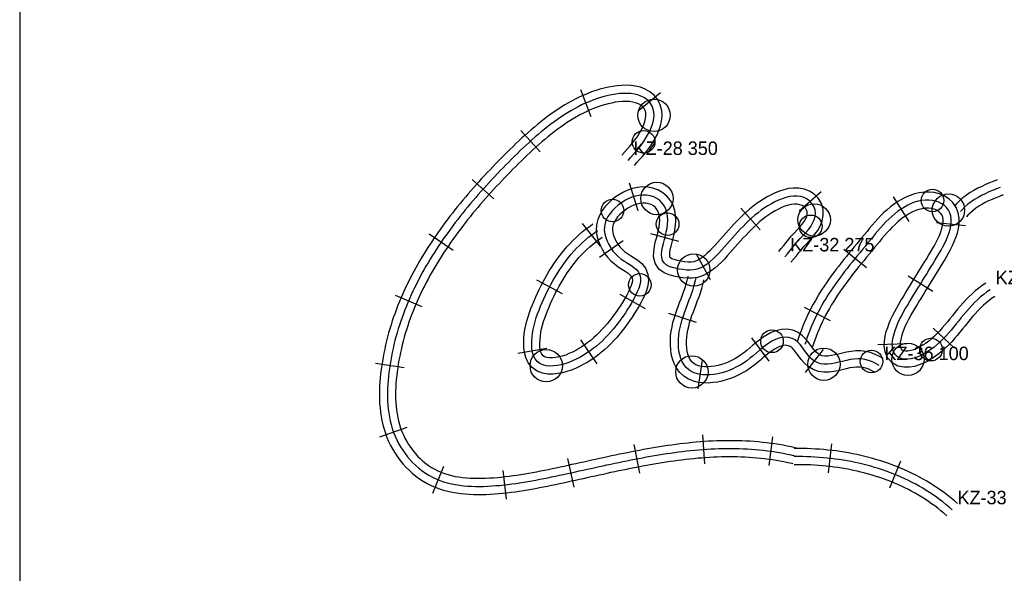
# Model space of a CAD drawing. Header units: millimetres. Extents: x 0 to 1548, y -121 to 1849.
# Tile 9 of 22: x 788 to 1153, y 706 to 911. Entities that reach past the tile are written whole.
import ezdxf

# ---------------------------------------------------------------- set-up
doc = ezdxf.new("R2010")
doc.units = ezdxf.units.MM
for name, color, linetype in [('BEND_TIGHT', 4, 'Continuous'), ('CUT_25', 2, 'Continuous'), ('FRAME', 8, 'Continuous'), ('JOINT', 6, 'Continuous'), ('NEON_LOGO', 1, 'Continuous'), ('NOTES', 7, 'Continuous'), ('TUBE_6MM', 9, 'Continuous')]:
    doc.layers.add(name, color=color, linetype=linetype)

msp = doc.modelspace()

# ---------------------------------------------------------------- linework, layer by layer
at = {"layer": 'BEND_TIGHT'}
for centre in [(1019.37, 865.99), (1126.47, 844.26), (1007.83, 840.55), (1028.25, 835.47), (1081.32, 834.66), (1017.97, 812.96), (1066.97, 792.02), (1125.93, 788.94), (1103.88, 784.51)]:
    msp.add_circle(centre, 4.2, dxfattribs=at)
at = {"layer": 'CUT_25'}
for p, q in [((995.95, 885.45), (999.81, 875.36)), ((1025.68, 884.17), (1017.29, 877.37)), ((973.78, 870.26), (981.01, 862.23)), ((955.81, 852.06), (963.86, 844.87)), ((1013.96, 850.79), (1017.25, 840.5)), ((1085.15, 847.51), (1077.09, 840.32)), ((1111.9, 845.56), (1117.71, 836.46)), ((1055.46, 841.4), (1062.64, 833.33)), ((1003.39, 827.25), (996.74, 835.76)), ((1138.71, 834.82), (1127.97, 836)), ((939.88, 831.93), (948.78, 825.82)), ((1002.98, 823.2), (1011.79, 829.45)), ((1032.47, 829.08), (1022.03, 831.83)), ((1093.64, 826.21), (1102, 819.37)), ((1038.86, 824.47), (1044, 814.98)), ((989.28, 809.68), (979.73, 814.72)), ((1126.63, 810.45), (1117.45, 816.13)), ((927.25, 809.18), (937.18, 804.92)), ((1010.55, 809.53), (1019.9, 804.13)), ((1078.92, 804.62), (1088.57, 799.76)), ((1038.97, 798.99), (1028.7, 802.3)), ((1126.76, 796.84), (1134.65, 789.47)), ((995.91, 792.53), (1002.06, 783.65)), ((1059.34, 793.29), (1065.8, 784.63)), ((983.42, 789.32), (972.77, 787.54)), ((1085.95, 788.97), (1079.3, 780.46)), ((1116.98, 791.06), (1106.19, 790.66)), ((1041.04, 785.07), (1039.45, 774.39)), ((919.94, 783.89), (930.63, 782.31)), ((921.49, 756.64), (931.7, 760.15)), ((1042.02, 746.54), (1041.27, 757.31)), ((1065.87, 745.91), (1067.32, 756.61)), ((1017.92, 743.16), (1015.88, 753.77)), ((1088.98, 753.97), (1087.8, 743.24)), ((993.6, 737.98), (991.31, 748.54)), ((941.15, 735.65), (945.22, 745.66)), ((1114.62, 747.59), (1110.53, 737.59)), ((968.47, 733.43), (967.26, 744.16))]:
    msp.add_line(p, q, dxfattribs=at)
at = {"layer": 'FRAME'}
msp.add_lwpolyline([(788, 0), (1548, 0), (1548, 1848.69), (788, 1848.69), (788, 0)], dxfattribs=at)
at = {"layer": 'JOINT'}
for centre in [(1023.23, 875.84), (1024.29, 844.98), (1132.4, 840.69), (1082.61, 837.05), (1037.96, 818.47), (983.25, 782.97), (1086.22, 783.52), (1117.37, 785.35), (1037.26, 780.69)]:
    msp.add_circle(centre, 6, dxfattribs=at)
at = {"layer": 'NEON_LOGO'}
for points in [[(1013.66, 859.13), (1014.61, 860.29), (1015.62, 861.4), (1016.63, 862.53), (1017.56, 863.67), (1018.49, 864.82), (1019.37, 865.99), (1020.11, 867.21), (1020.85, 868.42), (1021.52, 869.65), (1022.1, 870.9), (1022.57, 872.15), (1022.93, 873.39), (1023.15, 874.63), (1023.23, 875.84), (1023.16, 877.02), (1022.92, 878.14), (1022.53, 879.2), (1021.97, 880.17), (1021.26, 881.04), (1020.42, 881.81), (1019.44, 882.46), (1018.36, 882.99), (1017.18, 883.4), (1015.93, 883.7), (1014.62, 883.89), (1013.27, 883.98), (1011.88, 883.97), (1010.47, 883.88), (1009.05, 883.73), (1007.62, 883.49), (1006.19, 883.19), (1004.76, 882.83), (1003.33, 882.44), (1001.92, 881.97), (1000.52, 881.45), (999.13, 880.89), (997.73, 880.35), (996.38, 879.7), (995.05, 879.01), (993.73, 878.29), (992.43, 877.55), (991.15, 876.78), (989.88, 875.98), (988.62, 875.15), (987.39, 874.3), (986.17, 873.43), (984.96, 872.54), (983.77, 871.62), (982.6, 870.69), (981.43, 869.75), (980.28, 868.78), (979.15, 867.8), (978.02, 866.81), (976.91, 865.81), (975.8, 864.79), (974.71, 863.77), (973.62, 862.73), (972.54, 861.69), (971.47, 860.64), (970.41, 859.58), (969.35, 858.52), (968.29, 857.45), (967.24, 856.38), (966.2, 855.31), (965.16, 854.22), (964.13, 853.14), (963.1, 852.04), (962.08, 850.94), (961.07, 849.84), (960.06, 848.72), (959.06, 847.61), (958.07, 846.48), (957.09, 845.35), (956.11, 844.21), (955.14, 843.07), (954.18, 841.91), (953.23, 840.75), (952.28, 839.59), (951.35, 838.41), (950.43, 837.23), (949.51, 836.04), (948.61, 834.85), (947.71, 833.64), (946.83, 832.43), (945.96, 831.21), (945.09, 829.98), (944.24, 828.75), (943.41, 827.5), (942.58, 826.25), (941.77, 824.99), (940.97, 823.72), (940.18, 822.44), (939.41, 821.16), (938.66, 819.86), (937.91, 818.56), (937.18, 817.25), (936.47, 815.93), (935.78, 814.6), (935.1, 813.26), (934.43, 811.91), (933.79, 810.56), (933.16, 809.2), (932.55, 807.83), (931.96, 806.45), (931.39, 805.06), (930.83, 803.67), (930.3, 802.27), (929.79, 800.86), (929.29, 799.44), (928.82, 798.02), (928.37, 796.59), (927.94, 795.15), (927.54, 793.71), (927.15, 792.26), (926.79, 790.8), (926.45, 789.34), (926.14, 787.87), (925.84, 786.4), (925.58, 784.92), (925.33, 783.44), (925.11, 781.96), (924.92, 780.47), (924.75, 778.98), (924.61, 777.49), (924.5, 775.99), (924.43, 774.5), (924.39, 773), (924.39, 771.5), (924.43, 770), (924.52, 768.5), (924.65, 767.01), (924.84, 765.52), (925.08, 764.04), (925.38, 762.57), (925.74, 761.11), (926.16, 759.67), (926.65, 758.25), (927.2, 756.86), (927.82, 755.49), (928.5, 754.16), (929.25, 752.86), (930.05, 751.59), (930.92, 750.37), (931.83, 749.18), (932.81, 748.04), (933.83, 746.95), (934.91, 745.91), (936.04, 744.92), (937.22, 743.99), (938.45, 743.13), (939.72, 742.34), (941.04, 741.62), (942.39, 740.98), (943.78, 740.41), (945.2, 739.92), (946.64, 739.51), (948.1, 739.15), (949.57, 738.87), (951.05, 738.64), (952.54, 738.46), (954.04, 738.33), (955.53, 738.25), (957.03, 738.21), (958.53, 738.2), (960.03, 738.23), (961.53, 738.29), (963.03, 738.37), (964.53, 738.48), (966.02, 738.6), (967.51, 738.75), (969, 738.92), (970.49, 739.11), (971.98, 739.31), (973.46, 739.53), (974.94, 739.77), (976.42, 740.02), (977.9, 740.28), (979.37, 740.55), (980.85, 740.83), (982.32, 741.12), (983.79, 741.42), (985.26, 741.72), (986.73, 742.03), (988.19, 742.34), (989.66, 742.65), (991.13, 742.97), (992.59, 743.29), (994.06, 743.61), (995.52, 743.93), (996.99, 744.26), (998.45, 744.58), (999.92, 744.9), (1001.38, 745.22), (1002.85, 745.54), (1004.31, 745.86), (1005.78, 746.18), (1007.25, 746.5), (1008.71, 746.81), (1010.18, 747.12), (1011.65, 747.42), (1013.12, 747.72), (1014.59, 748.01), (1016.06, 748.3), (1017.54, 748.59), (1019.01, 748.86), (1020.48, 749.13), (1021.96, 749.4), (1023.44, 749.65), (1024.92, 749.9), (1026.4, 750.13), (1027.88, 750.36), (1029.37, 750.58), (1030.85, 750.79), (1032.34, 750.98), (1033.83, 751.17), (1035.32, 751.34), (1036.81, 751.5), (1038.3, 751.65), (1039.8, 751.78), (1041.29, 751.9), (1042.79, 752.01), (1044.29, 752.1), (1045.78, 752.17), (1047.28, 752.23), (1048.78, 752.26), (1050.28, 752.29), (1051.78, 752.29), (1053.28, 752.28), (1054.78, 752.24), (1056.28, 752.19), (1057.78, 752.12), (1059.28, 752.03), (1060.77, 751.91), (1062.27, 751.78), (1063.76, 751.62), (1065.25, 751.44), (1066.73, 751.24), (1068.22, 751.02), (1069.7, 750.77), (1071.17, 750.5), (1072.64, 750.21), (1074.11, 749.89), (1075.37, 749.6)], [(1151.55, 849.11), (1150.16, 848.55), (1148.77, 847.99), (1147.39, 847.4), (1146.02, 846.77), (1144.68, 846.11), (1143.36, 845.4), (1142.07, 844.63), (1140.83, 843.79), (1139.64, 842.88), (1138.51, 841.89), (1137.46, 840.82), (1136.87, 840.17)], [(1071.74, 823.36), (1072.71, 824.5), (1073.66, 825.66), (1074.61, 826.85), (1075.55, 828), (1076.51, 829.14), (1077.51, 830.25), (1078.54, 831.32), (1079.52, 832.41), (1080.46, 833.52), (1081.32, 834.66), (1082.05, 835.84), (1082.61, 837.05), (1082.96, 838.3), (1083.06, 839.56), (1082.92, 840.8), (1082.52, 841.98), (1081.89, 843.06), (1081.05, 844), (1080.04, 844.77), (1078.88, 845.35), (1077.62, 845.72), (1076.29, 845.89), (1074.91, 845.87), (1073.52, 845.68), (1072.13, 845.35), (1070.75, 844.9), (1069.39, 844.36), (1068.05, 843.75), (1066.74, 843.05), (1065.46, 842.29), (1064.21, 841.47), (1062.97, 840.63), (1061.78, 839.72), (1060.63, 838.76), (1059.51, 837.77), (1058.39, 836.78), (1057.31, 835.73), (1056.26, 834.66), (1055.22, 833.58), (1054.2, 832.48), (1053.19, 831.37), (1052.19, 830.26), (1051.19, 829.13), (1050.2, 828.01), (1049.21, 826.89), (1048.21, 825.77), (1047.2, 824.66), (1046.17, 823.58), (1045.1, 822.57), (1044.01, 821.59), (1042.89, 820.68), (1041.73, 819.89), (1040.52, 819.23), (1039.26, 818.75), (1037.96, 818.47), (1036.63, 818.37), (1035.27, 818.43), (1033.91, 818.6), (1032.55, 818.83), (1031.22, 819.1), (1029.95, 819.42), (1028.78, 819.82), (1027.77, 820.36), (1026.97, 821.08), (1026.41, 822), (1026.1, 823.08), (1026.02, 824.29), (1026.12, 825.59), (1026.36, 826.95), (1026.69, 828.33), (1027.06, 829.74), (1027.43, 831.16), (1027.78, 832.6), (1028.06, 834.03), (1028.25, 835.47), (1028.33, 836.9), (1028.27, 838.31), (1028.05, 839.67), (1027.65, 840.97), (1027.07, 842.17), (1026.3, 843.26), (1025.37, 844.2), (1024.29, 844.98), (1023.09, 845.58), (1021.8, 846), (1020.45, 846.23), (1019.07, 846.28), (1017.68, 846.15), (1016.3, 845.87), (1014.94, 845.43), (1013.61, 844.86), (1012.34, 844.18), (1011.11, 843.4), (1009.94, 842.53), (1008.84, 841.58), (1007.83, 840.55), (1006.91, 839.46), (1006.13, 838.3), (1005.49, 837.08), (1005.05, 835.82), (1004.81, 834.51), (1004.79, 833.18), (1004.97, 831.83), (1005.33, 830.49), (1005.82, 829.17), (1006.43, 827.89), (1007.15, 826.65), (1007.98, 825.48), (1008.91, 824.41), (1009.94, 823.42), (1011.06, 822.54), (1012.24, 821.73), (1013.44, 820.98), (1014.62, 820.23), (1015.72, 819.45), (1016.68, 818.61), (1017.45, 817.66), (1017.97, 816.61), (1018.21, 815.46), (1018.2, 814.23), (1017.97, 812.96), (1017.57, 811.66), (1017.03, 810.35), (1016.41, 809.04), (1015.75, 807.73), (1015, 806.44), (1014.23, 805.16), (1013.42, 803.9), (1012.62, 802.63), (1011.77, 801.4), (1010.9, 800.18), (1010, 798.97), (1009.08, 797.79), (1008.14, 796.62), (1007.17, 795.48), (1006.16, 794.36), (1005.13, 793.27), (1004.07, 792.21), (1002.98, 791.19), (1001.85, 790.2), (1000.64, 789.31), (999.45, 788.41), (998.22, 787.56), (996.96, 786.76), (995.65, 786.04), (994.33, 785.36), (992.98, 784.73), (991.61, 784.17), (990.21, 783.71), (988.8, 783.32), (987.38, 783.03), (985.97, 782.87), (984.58, 782.84), (983.25, 782.97), (982, 783.29), (980.88, 783.81), (979.92, 784.55), (979.15, 785.5), (978.58, 786.61), (978.19, 787.86), (977.97, 789.21), (977.88, 790.61), (977.9, 792.06), (978.02, 793.51), (978.13, 794.98), (978.42, 796.45), (978.75, 797.9), (979.15, 799.35), (979.57, 800.79), (980.07, 802.2), (980.6, 803.6), (981.16, 804.99), (981.74, 806.38), (982.34, 807.75), (982.97, 809.11), (983.62, 810.46), (984.3, 811.8), (985, 813.13), (985.72, 814.44), (986.47, 815.74), (987.25, 817.02), (988.06, 818.29), (988.89, 819.53), (989.75, 820.76), (990.65, 821.97), (991.57, 823.15), (992.52, 824.31), (993.51, 825.44), (994.53, 826.54), (995.58, 827.61), (996.66, 828.65), (997.77, 829.65), (998.92, 830.62), (1000.1, 831.54), (1001.32, 832.42), (1002.27, 833.07)], [(1147.91, 811.16), (1146.67, 810.31), (1145.47, 809.41), (1144.31, 808.46), (1143.19, 807.46), (1142.11, 806.42), (1141.07, 805.35), (1140.05, 804.24), (1139.06, 803.12), (1138.09, 801.97), (1137.14, 800.81), (1136.2, 799.64), (1135.26, 798.47), (1134.33, 797.3), (1133.37, 796.15), (1132.39, 795.01), (1131.4, 793.89), (1130.38, 792.8), (1129.3, 791.78), (1128.21, 790.78), (1127.09, 789.83), (1125.93, 788.94), (1124.72, 788.19), (1123.5, 787.46), (1122.27, 786.81), (1121.03, 786.26), (1119.79, 785.82), (1118.56, 785.51), (1117.37, 785.35), (1116.23, 785.34), (1115.18, 785.5), (1114.22, 785.83), (1113.39, 786.33), (1112.71, 786.99), (1112.18, 787.81), (1111.82, 788.75), (1111.62, 789.81), (1111.58, 790.96), (1111.68, 792.18), (1111.91, 793.45), (1112.24, 794.76), (1112.66, 796.08), (1113.15, 797.41), (1113.64, 798.75), (1114.28, 800.08), (1114.96, 801.4), (1115.67, 802.72), (1116.39, 804.03), (1117.16, 805.32), (1117.94, 806.6), (1118.71, 807.88), (1119.5, 809.16), (1120.28, 810.44), (1121.07, 811.72), (1121.86, 812.99), (1122.65, 814.27), (1123.43, 815.55), (1124.22, 816.82), (1125.01, 818.1), (1125.8, 819.38), (1126.58, 820.65), (1127.36, 821.93), (1128.14, 823.22), (1128.89, 824.51), (1129.64, 825.8), (1130.35, 827.1), (1131.03, 828.4), (1131.62, 829.72), (1132.16, 831.03), (1132.64, 832.34), (1133.02, 833.65), (1133.29, 834.93), (1133.42, 836.19), (1133.41, 837.42), (1133.24, 838.58), (1132.9, 839.68), (1132.4, 840.69), (1131.73, 841.6), (1130.9, 842.39), (1129.94, 843.06), (1128.87, 843.6), (1127.71, 844), (1126.47, 844.26), (1125.18, 844.39), (1123.86, 844.38), (1122.53, 844.24), (1121.2, 843.97), (1119.87, 843.58), (1118.57, 843.08), (1117.29, 842.49), (1116.05, 841.8), (1114.83, 841.03), (1113.62, 840.25), (1112.49, 839.33), (1111.38, 838.36), (1110.3, 837.34), (1109.24, 836.31), (1108.22, 835.22), (1107.23, 834.1), (1106.25, 832.97), (1105.28, 831.82), (1104.33, 830.67), (1103.37, 829.51), (1102.42, 828.36), (1101.46, 827.2), (1100.5, 826.05), (1099.54, 824.89), (1098.59, 823.74), (1097.64, 822.57), (1096.69, 821.41), (1095.76, 820.24), (1094.82, 819.06), (1093.9, 817.88), (1092.99, 816.69), (1092.09, 815.49), (1091.21, 814.28), (1090.34, 813.06), (1089.48, 811.82), (1088.64, 810.58), (1087.83, 809.32), (1087.03, 808.05), (1086.25, 806.77), (1085.5, 805.47), (1084.77, 804.16), (1084.07, 802.83), (1083.39, 801.49), (1082.75, 800.14), (1082.13, 798.78), (1081.54, 797.4), (1080.97, 796.01), (1080.44, 794.6), (1079.94, 793.19), (1079.47, 791.76), (1079.18, 790.83)], [(1106.7, 783.04), (1104.92, 784.03), (1103.88, 784.51), (1102.7, 784.94), (1101.44, 785.27), (1100.12, 785.46), (1098.75, 785.5), (1097.36, 785.41), (1095.96, 785.21), (1094.54, 784.92), (1093.13, 784.58), (1091.72, 784.24), (1090.31, 783.91), (1088.92, 783.66), (1087.55, 783.52), (1086.22, 783.52), (1084.94, 783.71), (1083.74, 784.1), (1082.63, 784.7), (1081.62, 785.49), (1080.7, 786.44), (1079.86, 787.5), (1079.05, 788.61), (1078.24, 789.72), (1077.4, 790.78), (1076.5, 791.72), (1075.51, 792.51), (1074.43, 793.09), (1073.27, 793.44), (1072.04, 793.56), (1070.78, 793.45), (1069.5, 793.13), (1068.22, 792.65), (1066.97, 792.02), (1065.75, 791.27), (1064.55, 790.45), (1063.37, 789.56), (1062.19, 788.67), (1061.08, 787.67), (1059.95, 786.69), (1058.8, 785.73), (1057.62, 784.81), (1056.41, 783.95), (1055.11, 783.22), (1053.81, 782.49), (1052.48, 781.83), (1051.13, 781.23), (1049.73, 780.73), (1048.32, 780.31), (1046.88, 779.98), (1045.44, 779.73), (1043.99, 779.58), (1042.56, 779.53), (1041.15, 779.59), (1039.78, 779.8), (1038.48, 780.16), (1037.26, 780.69), (1036.16, 781.39), (1035.19, 782.26), (1034.36, 783.28), (1033.68, 784.44), (1033.14, 785.69), (1032.75, 787.03), (1032.48, 788.42), (1032.33, 789.85), (1032.28, 791.3), (1032.33, 792.77), (1032.38, 794.24), (1032.6, 795.7), (1032.9, 797.16), (1033.26, 798.61), (1033.64, 800.05), (1034.1, 801.48), (1034.6, 802.89), (1035.11, 804.3), (1035.63, 805.71), (1036.17, 807.11), (1036.69, 808.51), (1037.2, 809.93), (1037.69, 811.35), (1038.13, 812.78), (1038.52, 814.23), (1038.8, 815.45)], [(1133.77, 729.57), (1132.64, 730.55), (1131.49, 731.51), (1130.32, 732.45), (1129.12, 733.36), (1127.91, 734.24), (1126.68, 735.1), (1125.43, 735.93), (1124.16, 736.73), (1122.88, 737.51), (1121.58, 738.26), (1120.27, 738.98), (1118.94, 739.68), (1117.6, 740.35), (1116.24, 741), (1114.88, 741.62), (1113.5, 742.21), (1112.11, 742.78), (1110.71, 743.32), (1109.31, 743.84), (1107.89, 744.33), (1106.46, 744.8), (1105.03, 745.24), (1103.59, 745.66), (1102.14, 746.05), (1100.69, 746.42), (1099.23, 746.77), (1097.77, 747.09), (1096.3, 747.39), (1094.82, 747.67), (1093.34, 747.92), (1091.86, 748.15), (1090.38, 748.36), (1088.89, 748.55), (1087.4, 748.71), (1085.9, 748.86), (1084.41, 748.98), (1082.91, 749.08), (1081.41, 749.15), (1079.91, 749.21), (1078.42, 749.25), (1076.92, 749.26), (1075.42, 749.25), (1075.19, 749.25)]]:
    msp.add_lwpolyline(points, dxfattribs=at)
at = {"layer": 'TUBE_6MM'}
for points in [[(1015.97, 857.23), (1016.88, 858.33), (1017.85, 859.4), (1018.89, 860.57), (1019.9, 861.78), (1020.88, 863.01), (1021.89, 864.37), (1022.75, 865.78), (1023.57, 867.15), (1024.36, 868.65), (1025.05, 870.23), (1025.63, 871.92), (1026.03, 873.72), (1026.22, 875.64), (1026.08, 877.67), (1025.55, 879.68), (1024.62, 881.57), (1023.29, 883.25), (1021.69, 884.57), (1019.97, 885.54), (1018.18, 886.23), (1016.38, 886.67), (1014.61, 886.9), (1012.88, 886.98), (1011.19, 886.94), (1009.54, 886.8), (1007.89, 886.58), (1006.28, 886.27), (1004.72, 885.91), (1003.17, 885.5), (1001.61, 885.03), (1000.09, 884.49), (998.65, 883.93), (997.19, 883.36), (995.7, 882.7), (994.26, 881.98), (992.87, 881.24), (991.5, 880.48), (990.16, 879.68), (988.83, 878.86), (987.52, 878.01), (986.23, 877.14), (984.95, 876.25), (983.7, 875.34), (982.46, 874.4), (981.25, 873.45), (980.04, 872.48), (978.86, 871.5), (977.68, 870.5), (976.53, 869.49), (975.38, 868.47), (974.25, 867.44), (973.13, 866.4), (972.03, 865.35), (970.93, 864.3), (969.84, 863.24), (968.76, 862.17), (967.69, 861.1), (966.62, 860.03), (965.56, 858.95), (964.5, 857.86), (963.45, 856.77), (962.4, 855.67), (961.36, 854.57), (960.33, 853.46), (959.3, 852.34), (958.28, 851.22), (957.26, 850.09), (956.25, 848.95), (955.25, 847.81), (954.26, 846.66), (953.27, 845.5), (952.29, 844.34), (951.32, 843.16), (950.36, 841.98), (949.41, 840.79), (948.47, 839.6), (947.53, 838.39), (946.61, 837.18), (945.69, 835.96), (944.79, 834.73), (943.9, 833.49), (943.01, 832.24), (942.14, 830.98), (941.28, 829.72), (940.44, 828.44), (939.6, 827.16), (938.78, 825.87), (937.97, 824.57), (937.18, 823.26), (936.4, 821.94), (935.63, 820.61), (934.88, 819.27), (934.14, 817.92), (933.42, 816.57), (932.72, 815.2), (932.03, 813.83), (931.36, 812.44), (930.71, 811.05), (930.07, 809.64), (929.46, 808.23), (928.86, 806.81), (928.28, 805.38), (927.73, 803.94), (927.19, 802.5), (926.67, 801.04), (926.18, 799.58), (925.7, 798.11), (925.25, 796.63), (924.82, 795.15), (924.42, 793.65), (924.04, 792.15), (923.68, 790.65), (923.34, 789.14), (923.03, 787.62), (922.74, 786.1), (922.48, 784.57), (922.24, 783.04), (922.03, 781.51), (921.84, 779.96), (921.68, 778.42), (921.56, 776.86), (921.46, 775.29), (921.41, 773.72), (921.39, 772.14), (921.41, 770.56), (921.48, 768.97), (921.61, 767.38), (921.78, 765.78), (922.02, 764.19), (922.31, 762.6), (922.67, 761.02), (923.1, 759.44), (923.6, 757.89), (924.18, 756.35), (924.82, 754.84), (925.54, 753.36), (926.33, 751.93), (927.18, 750.52), (928.09, 749.16), (929.07, 747.85), (930.11, 746.58), (931.21, 745.36), (932.37, 744.19), (933.59, 743.08), (934.87, 742.03), (936.21, 741.04), (937.6, 740.13), (939.04, 739.29), (940.54, 738.54), (942.06, 737.87), (943.62, 737.29), (945.19, 736.8), (946.78, 736.39), (948.37, 736.04), (949.96, 735.77), (951.56, 735.56), (953.15, 735.4), (954.73, 735.29), (956.31, 735.23), (957.88, 735.21), (959.45, 735.22), (961.01, 735.26), (962.56, 735.34), (964.1, 735.44), (965.64, 735.56), (967.17, 735.7), (968.7, 735.87), (970.23, 736.05), (971.75, 736.25), (973.27, 736.47), (974.78, 736.71), (976.29, 736.95), (977.79, 737.21), (979.29, 737.48), (980.78, 737.77), (982.27, 738.06), (983.75, 738.35), (985.23, 738.65), (986.71, 738.96), (988.19, 739.27), (989.66, 739.59), (991.13, 739.9), (992.6, 740.22), (994.07, 740.54), (995.54, 740.87), (997.01, 741.19), (998.47, 741.51), (999.94, 741.83), (1001.4, 742.16), (1002.86, 742.48), (1004.32, 742.8), (1005.79, 743.11), (1007.25, 743.43), (1008.71, 743.74), (1010.17, 744.05), (1011.63, 744.35), (1013.09, 744.65), (1014.55, 744.95), (1016.01, 745.24), (1017.47, 745.52), (1018.93, 745.8), (1020.39, 746.07), (1021.85, 746.33), (1023.32, 746.59), (1024.78, 746.83), (1026.24, 747.07), (1027.7, 747.3), (1029.17, 747.52), (1030.63, 747.73), (1032.09, 747.93), (1033.56, 748.11), (1035.02, 748.29), (1036.49, 748.45), (1037.96, 748.6), (1039.42, 748.74), (1040.89, 748.86), (1042.35, 748.97), (1043.82, 749.06), (1045.29, 749.14), (1046.75, 749.2), (1048.22, 749.25), (1049.68, 749.28), (1051.15, 749.29), (1052.61, 749.28), (1054.07, 749.26), (1055.53, 749.22), (1056.99, 749.15), (1058.45, 749.07), (1059.9, 748.97), (1061.35, 748.85), (1062.8, 748.7), (1064.25, 748.54), (1065.69, 748.35), (1067.13, 748.15), (1068.57, 747.92), (1070, 747.66), (1071.42, 747.39), (1072.85, 747.09), (1074.28, 746.77), (1074.7, 746.67)], [(1011.34, 861.04), (1012.34, 862.25), (1013.39, 863.41), (1014.34, 864.48), (1015.25, 865.57), (1016.14, 866.68), (1016.92, 867.73), (1017.62, 868.88), (1018.34, 870.09), (1018.95, 871.25), (1019.46, 872.41), (1019.85, 873.56), (1020.11, 874.68), (1020.22, 875.74), (1020.16, 876.7), (1019.93, 877.58), (1019.55, 878.37), (1019.02, 879.04), (1018.3, 879.62), (1017.41, 880.12), (1016.4, 880.5), (1015.29, 880.77), (1014.09, 880.92), (1012.82, 880.98), (1011.51, 880.94), (1010.18, 880.84), (1008.85, 880.66), (1007.52, 880.4), (1006.16, 880.09), (1004.81, 879.73), (1003.49, 879.33), (1002.19, 878.87), (1000.84, 878.34), (999.5, 877.81), (998.25, 877.27), (997.01, 876.64), (995.74, 875.97), (994.49, 875.27), (993.26, 874.54), (992.03, 873.79), (990.82, 873.01), (989.63, 872.2), (988.45, 871.37), (987.28, 870.52), (986.12, 869.64), (984.97, 868.75), (983.84, 867.84), (982.71, 866.9), (981.6, 865.96), (980.5, 864.99), (979.4, 864.02), (978.32, 863.03), (977.24, 862.02), (976.17, 861.01), (975.1, 859.99), (974.04, 858.95), (972.98, 857.91), (971.93, 856.87), (970.89, 855.81), (969.84, 854.75), (968.81, 853.69), (967.78, 852.62), (966.76, 851.55), (965.74, 850.47), (964.73, 849.38), (963.72, 848.29), (962.73, 847.2), (961.74, 846.1), (960.75, 844.99), (959.78, 843.87), (958.81, 842.75), (957.85, 841.63), (956.9, 840.5), (955.96, 839.36), (955.03, 838.21), (954.11, 837.06), (953.19, 835.9), (952.29, 834.73), (951.4, 833.56), (950.51, 832.38), (949.64, 831.19), (948.78, 830), (947.93, 828.8), (947.09, 827.59), (946.26, 826.37), (945.45, 825.15), (944.65, 823.92), (943.86, 822.68), (943.08, 821.43), (942.32, 820.18), (941.58, 818.91), (940.84, 817.64), (940.13, 816.37), (939.43, 815.08), (938.74, 813.79), (938.07, 812.49), (937.42, 811.18), (936.78, 809.86), (936.16, 808.54), (935.56, 807.21), (934.97, 805.87), (934.41, 804.53), (933.86, 803.17), (933.34, 801.81), (932.83, 800.45), (932.34, 799.08), (931.88, 797.7), (931.43, 796.31), (931, 794.92), (930.6, 793.52), (930.22, 792.12), (929.86, 790.71), (929.52, 789.3), (929.21, 787.88), (928.92, 786.46), (928.65, 785.04), (928.4, 783.61), (928.18, 782.17), (927.98, 780.74), (927.81, 779.3), (927.66, 777.87), (927.54, 776.43), (927.46, 775), (927.4, 773.58), (927.39, 772.16), (927.41, 770.74), (927.47, 769.33), (927.58, 767.93), (927.73, 766.55), (927.93, 765.17), (928.19, 763.81), (928.49, 762.47), (928.85, 761.15), (929.27, 759.86), (929.75, 758.58), (930.28, 757.34), (930.87, 756.11), (931.53, 754.92), (932.23, 753.76), (932.99, 752.63), (933.8, 751.54), (934.66, 750.49), (935.57, 749.48), (936.52, 748.52), (937.52, 747.61), (938.56, 746.76), (939.64, 745.97), (940.75, 745.23), (941.9, 744.57), (943.08, 743.97), (944.31, 743.44), (945.56, 742.97), (946.85, 742.57), (948.17, 742.22), (949.51, 741.94), (950.87, 741.7), (952.25, 741.52), (953.65, 741.38), (955.05, 741.28), (956.47, 741.23), (957.9, 741.21), (959.33, 741.22), (960.77, 741.26), (962.22, 741.33), (963.67, 741.42), (965.12, 741.54), (966.57, 741.67), (968.03, 741.83), (969.48, 742.01), (970.93, 742.2), (972.38, 742.41), (973.84, 742.63), (975.29, 742.87), (976.74, 743.12), (978.2, 743.38), (979.65, 743.66), (981.11, 743.94), (982.57, 744.23), (984.02, 744.53), (985.48, 744.83), (986.94, 745.14), (988.4, 745.45), (989.87, 745.77), (991.33, 746.09), (992.79, 746.4), (994.25, 746.73), (995.72, 747.05), (997.18, 747.37), (998.64, 747.69), (1000.11, 748.02), (1001.58, 748.34), (1003.05, 748.66), (1004.52, 748.98), (1005.99, 749.29), (1007.46, 749.61), (1008.94, 749.92), (1010.41, 750.23), (1011.89, 750.53), (1013.37, 750.83), (1014.85, 751.12), (1016.34, 751.41), (1017.83, 751.69), (1019.31, 751.97), (1020.81, 752.24), (1022.3, 752.5), (1023.8, 752.75), (1025.29, 753), (1026.79, 753.23), (1028.3, 753.46), (1029.8, 753.67), (1031.31, 753.87), (1032.82, 754.07), (1034.34, 754.25), (1035.85, 754.42), (1037.37, 754.57), (1038.89, 754.71), (1040.42, 754.84), (1041.94, 754.95), (1043.47, 755.05), (1045, 755.13), (1046.53, 755.2), (1048.06, 755.25), (1049.6, 755.28), (1051.13, 755.29), (1052.67, 755.28), (1054.21, 755.26), (1055.75, 755.21), (1057.29, 755.15), (1058.82, 755.06), (1060.36, 754.95), (1061.9, 754.82), (1063.44, 754.67), (1064.97, 754.5), (1066.5, 754.3), (1068.03, 754.08), (1069.56, 753.83), (1071.08, 753.57), (1072.6, 753.27), (1074.12, 752.96), (1075.61, 752.62), (1076.05, 752.52)], [(1150.45, 851.9), (1149.04, 851.34), (1147.61, 850.75), (1146.17, 850.14), (1144.74, 849.48), (1143.3, 848.77), (1141.87, 848), (1140.46, 847.16), (1139.08, 846.22), (1137.74, 845.2), (1136.45, 844.07), (1135.29, 842.89), (1134.65, 842.19)], [(1074.01, 821.4), (1075.02, 822.57), (1076, 823.78), (1076.93, 824.95), (1077.85, 826.08), (1078.77, 827.17), (1079.71, 828.21), (1080.75, 829.3), (1081.82, 830.49), (1082.88, 831.75), (1083.91, 833.16), (1084.86, 834.78), (1085.61, 836.64), (1086, 838.72), (1085.92, 840.91), (1085.31, 843.07), (1084.16, 845), (1082.63, 846.56), (1080.84, 847.72), (1078.9, 848.47), (1076.91, 848.83), (1074.97, 848.87), (1073.12, 848.65), (1071.37, 848.25), (1069.72, 847.72), (1068.16, 847.1), (1066.65, 846.4), (1065.19, 845.62), (1063.79, 844.78), (1062.45, 843.91), (1061.12, 842.99), (1059.82, 841.99), (1058.59, 840.97), (1057.43, 839.94), (1056.25, 838.89), (1055.11, 837.77), (1054.03, 836.67), (1052.96, 835.55), (1051.91, 834.43), (1050.89, 833.3), (1049.87, 832.16), (1048.87, 831.03), (1047.88, 829.91), (1046.89, 828.8), (1045.9, 827.7), (1044.92, 826.63), (1043.96, 825.62), (1042.96, 824.68), (1041.94, 823.77), (1040.94, 822.98), (1039.95, 822.33), (1038.97, 821.85), (1038, 821.55), (1036.97, 821.4), (1035.84, 821.41), (1034.58, 821.54), (1033.24, 821.76), (1031.9, 822.02), (1030.72, 822.33), (1029.83, 822.66), (1029.35, 822.97), (1029.14, 823.28), (1029.05, 823.89), (1029.07, 824.86), (1029.24, 826.04), (1029.53, 827.34), (1029.9, 828.73), (1030.28, 830.21), (1030.66, 831.75), (1030.98, 833.36), (1031.22, 835.05), (1031.33, 836.83), (1031.24, 838.68), (1030.9, 840.58), (1030.26, 842.45), (1029.28, 844.23), (1027.99, 845.82), (1026.43, 847.13), (1024.68, 848.14), (1022.81, 848.82), (1020.88, 849.2), (1018.94, 849.28), (1017.06, 849.09), (1015.26, 848.68), (1013.56, 848.1), (1011.94, 847.37), (1010.42, 846.52), (1008.98, 845.55), (1007.62, 844.49), (1006.34, 843.31), (1005.14, 842.02), (1004.05, 840.58), (1003.09, 838.96), (1002.33, 837.14), (1001.89, 835.17), (1001.8, 833.15), (1002.04, 831.2), (1002.54, 829.4), (1003.19, 827.73), (1003.97, 826.15), (1004.9, 824.64), (1005.98, 823.2), (1007.21, 821.88), (1008.54, 820.71), (1009.92, 819.69), (1011.26, 818.8), (1012.51, 818.01), (1013.59, 817.28), (1014.42, 816.61), (1014.92, 816.03), (1015.15, 815.46), (1015.21, 814.74), (1015.08, 813.83), (1014.77, 812.76), (1014.3, 811.59), (1013.71, 810.35), (1013.09, 809.12), (1012.39, 807.93), (1011.65, 806.7), (1010.86, 805.46), (1010.08, 804.24), (1009.28, 803.07), (1008.44, 801.9), (1007.58, 800.74), (1006.7, 799.61), (1005.8, 798.5), (1004.87, 797.41), (1003.92, 796.36), (1002.94, 795.33), (1001.94, 794.33), (1000.92, 793.37), (999.93, 792.5), (998.81, 791.69), (997.64, 790.81), (996.51, 790.03), (995.37, 789.31), (994.17, 788.65), (992.93, 788.02), (991.69, 787.44), (990.46, 786.94), (989.22, 786.54), (987.95, 786.21), (986.72, 785.98), (985.52, 785.86), (984.41, 785.87), (983.43, 786.02), (982.64, 786.3), (982.06, 786.68), (981.63, 787.21), (981.3, 787.98), (981.05, 788.98), (980.92, 790.13), (980.89, 791.37), (980.96, 792.72), (981.07, 794.07), (981.26, 795.36), (981.54, 796.67), (981.89, 798.02), (982.28, 799.37), (982.71, 800.69), (983.2, 802.01), (983.73, 803.36), (984.29, 804.7), (984.86, 806.03), (985.46, 807.35), (986.08, 808.65), (986.72, 809.95), (987.39, 811.23), (988.08, 812.5), (988.79, 813.75), (989.52, 814.98), (990.29, 816.2), (991.07, 817.4), (991.88, 818.57), (992.72, 819.73), (993.59, 820.86), (994.48, 821.96), (995.4, 823.04), (996.35, 824.09), (997.32, 825.11), (998.32, 826.09), (999.36, 827.04), (1000.42, 827.95), (1001.5, 828.83), (1002.63, 829.66), (1003.81, 830.49), (1003.96, 830.59)], [(1146.22, 813.63), (1144.92, 812.75), (1143.62, 811.77), (1142.36, 810.74), (1141.16, 809.66), (1140, 808.55), (1138.89, 807.41), (1137.82, 806.25), (1136.79, 805.07), (1135.79, 803.89), (1134.81, 802.7), (1133.86, 801.52), (1132.92, 800.34), (1132, 799.19), (1131.08, 798.09), (1130.13, 796.98), (1129.17, 795.91), (1128.24, 794.9), (1127.23, 793.95), (1126.19, 793), (1125.15, 792.12), (1124.14, 791.35), (1123, 790.67), (1121.82, 789.96), (1120.67, 789.38), (1119.53, 788.91), (1118.4, 788.57), (1117.33, 788.37), (1116.42, 788.34), (1115.7, 788.49), (1115.22, 788.71), (1114.93, 789.08), (1114.7, 789.66), (1114.6, 790.5), (1114.64, 791.57), (1114.83, 792.74), (1115.13, 793.96), (1115.54, 795.23), (1116.04, 796.56), (1116.52, 797.82), (1117.11, 799.02), (1117.77, 800.29), (1118.46, 801.57), (1119.17, 802.82), (1119.91, 804.07), (1120.68, 805.34), (1121.46, 806.62), (1122.24, 807.89), (1123.02, 809.16), (1123.8, 810.44), (1124.59, 811.71), (1125.38, 812.99), (1126.17, 814.26), (1126.96, 815.54), (1127.75, 816.82), (1128.53, 818.1), (1129.32, 819.39), (1130.11, 820.68), (1130.9, 821.99), (1131.67, 823.32), (1132.43, 824.66), (1133.19, 826.05), (1133.91, 827.51), (1134.57, 829), (1135.17, 830.52), (1135.7, 832.14), (1136.12, 833.85), (1136.38, 835.67), (1136.4, 837.65), (1136.04, 839.69), (1135.27, 841.65), (1134.07, 843.46), (1132.51, 844.92), (1130.77, 846), (1128.95, 846.74), (1127.07, 847.2), (1125.19, 847.39), (1123.34, 847.34), (1121.55, 847.1), (1119.82, 846.69), (1118.15, 846.14), (1116.56, 845.46), (1115.04, 844.67), (1113.64, 843.83), (1112.24, 842.93), (1110.88, 841.89), (1109.64, 840.82), (1108.47, 839.74), (1107.33, 838.63), (1106.22, 837.47), (1105.17, 836.3), (1104.16, 835.14), (1103.17, 833.97), (1102.2, 832.8), (1101.24, 831.64), (1100.29, 830.49), (1099.33, 829.34), (1098.37, 828.18), (1097.41, 827.02), (1096.45, 825.86), (1095.49, 824.69), (1094.54, 823.51), (1093.59, 822.33), (1092.64, 821.14), (1091.7, 819.94), (1090.77, 818.73), (1089.85, 817.5), (1088.95, 816.27), (1088.05, 815.02), (1087.17, 813.75), (1086.3, 812.48), (1085.46, 811.18), (1084.63, 809.87), (1083.82, 808.55), (1083.04, 807.2), (1082.28, 805.85), (1081.54, 804.47), (1080.83, 803.08), (1080.15, 801.67), (1079.5, 800.25), (1078.88, 798.82), (1078.29, 797.37), (1077.73, 795.91), (1077.2, 794.44), (1076.71, 792.97), (1076.32, 791.75)], [(1152.65, 846.32), (1151.27, 845.77), (1149.92, 845.22), (1148.6, 844.65), (1147.31, 844.06), (1146.06, 843.44), (1144.84, 842.79), (1143.68, 842.09), (1142.58, 841.35), (1141.54, 840.55), (1140.57, 839.71), (1139.62, 838.75), (1139.09, 838.16)], [(1069.46, 825.31), (1070.41, 826.42), (1071.33, 827.54), (1072.26, 828.71), (1073.24, 829.91), (1074.25, 831.11), (1075.32, 832.3), (1076.36, 833.38), (1077.29, 834.42), (1078.16, 835.46), (1078.91, 836.46), (1079.48, 837.43), (1079.85, 838.34), (1080.02, 839.19), (1079.99, 839.98), (1079.79, 840.7), (1079.41, 841.34), (1078.84, 841.91), (1078.12, 842.37), (1077.28, 842.69), (1076.32, 842.86), (1075.27, 842.88), (1074.14, 842.74), (1072.97, 842.47), (1071.76, 842.08), (1070.53, 841.59), (1069.32, 841.03), (1068.14, 840.4), (1066.97, 839.69), (1065.79, 838.92), (1064.65, 838.14), (1063.58, 837.31), (1062.5, 836.41), (1061.41, 835.46), (1060.35, 834.51), (1059.35, 833.52), (1058.33, 832.49), (1057.33, 831.44), (1056.33, 830.36), (1055.34, 829.28), (1054.35, 828.17), (1053.36, 827.06), (1052.37, 825.93), (1051.37, 824.8), (1050.35, 823.67), (1049.3, 822.53), (1048.19, 821.36), (1047.01, 820.25), (1045.79, 819.17), (1044.43, 818.1), (1042.91, 817.12), (1041.19, 816.28), (1039.32, 815.69), (1037.38, 815.42), (1035.52, 815.42), (1033.79, 815.59), (1032.18, 815.86), (1030.57, 816.17), (1028.85, 816.62), (1026.96, 817.39), (1025.02, 818.82), (1023.6, 820.99), (1023.08, 823.3), (1023.09, 825.32), (1023.34, 827.12), (1023.7, 828.74), (1024.09, 830.25), (1024.47, 831.68), (1024.8, 833.05), (1025.07, 834.38), (1025.25, 835.66), (1025.33, 836.88), (1025.28, 838.02), (1025.09, 839.08), (1024.77, 840.03), (1024.31, 840.88), (1023.71, 841.61), (1022.99, 842.22), (1022.14, 842.7), (1021.2, 843.04), (1020.19, 843.24), (1019.13, 843.28), (1018.02, 843.16), (1016.9, 842.91), (1015.77, 842.52), (1014.65, 842.02), (1013.56, 841.4), (1012.51, 840.7), (1011.5, 839.91), (1010.57, 839.06), (1009.74, 838.16), (1009.02, 837.22), (1008.45, 836.26), (1008.05, 835.31), (1007.83, 834.37), (1007.79, 833.4), (1007.93, 832.38), (1008.23, 831.29), (1008.67, 830.16), (1009.22, 829.06), (1009.86, 828.02), (1010.58, 827.06), (1011.4, 826.18), (1012.31, 825.37), (1013.35, 824.61), (1014.51, 823.85), (1015.8, 823.03), (1017.2, 822.08), (1018.68, 820.84), (1020.07, 819.1), (1020.97, 816.91), (1021.21, 814.67), (1020.96, 812.61), (1020.44, 810.81), (1019.8, 809.19), (1019.1, 807.71), (1018.36, 806.27), (1017.56, 804.87), (1016.74, 803.53), (1015.92, 802.24), (1015.08, 800.93), (1014.19, 799.63), (1013.29, 798.36), (1012.36, 797.11), (1011.4, 795.87), (1010.4, 794.66), (1009.38, 793.46), (1008.33, 792.29), (1007.24, 791.14), (1006.11, 790.02), (1004.95, 788.92), (1003.68, 787.82), (1002.38, 786.86), (1001.15, 785.94), (999.81, 785.02), (998.41, 784.14), (996.98, 783.36), (995.56, 782.62), (994.07, 781.94), (992.52, 781.31), (990.91, 780.79), (989.27, 780.35), (987.56, 780.04), (985.77, 779.86), (983.89, 779.89), (981.92, 780.21), (979.9, 780.96), (978.01, 782.25), (976.54, 784.03), (975.64, 785.98), (975.15, 787.89), (974.93, 789.71), (974.89, 791.46), (974.97, 793.11), (975.11, 794.75), (975.36, 796.43), (975.7, 798.05), (976.1, 799.6), (976.54, 801.13), (977.05, 802.67), (977.6, 804.15), (978.17, 805.6), (978.76, 807.03), (979.38, 808.46), (980.02, 809.87), (980.68, 811.27), (981.37, 812.66), (982.09, 814.05), (982.83, 815.41), (983.6, 816.77), (984.4, 818.11), (985.23, 819.44), (986.1, 820.75), (986.99, 822.04), (987.91, 823.31), (988.87, 824.57), (989.86, 825.8), (990.89, 827), (991.95, 828.18), (993.05, 829.33), (994.19, 830.44), (995.37, 831.52), (996.58, 832.57), (997.83, 833.57), (999.12, 834.53), (1000.39, 835.42), (1000.58, 835.55)], [(1149.6, 808.68), (1148.42, 807.87), (1147.33, 807.05), (1146.27, 806.18), (1145.23, 805.26), (1144.23, 804.29), (1143.24, 803.28), (1142.28, 802.24), (1141.33, 801.16), (1140.4, 800.05), (1139.47, 798.92), (1138.54, 797.77), (1137.61, 796.6), (1136.65, 795.4), (1135.65, 794.21), (1134.65, 793.04), (1133.61, 791.87), (1132.5, 790.68), (1131.33, 789.56), (1130.15, 788.49), (1128.9, 787.44), (1127.52, 786.39), (1126.09, 785.52), (1124.7, 784.7), (1123.17, 783.92), (1121.54, 783.26), (1119.8, 782.73), (1117.92, 782.4), (1115.84, 782.37), (1113.64, 782.85), (1111.48, 784.02), (1109.83, 785.92), (1108.91, 788.09), (1108.61, 790.21), (1108.67, 792.13), (1108.94, 793.93), (1109.36, 795.62), (1109.88, 797.2), (1110.43, 798.69), (1111.02, 800.22), (1111.75, 801.72), (1112.47, 803.1), (1113.21, 804.47), (1113.98, 805.83), (1114.77, 807.16), (1115.55, 808.45), (1116.34, 809.74), (1117.12, 811.03), (1117.91, 812.31), (1118.7, 813.59), (1119.49, 814.87), (1120.28, 816.14), (1121.06, 817.42), (1121.85, 818.69), (1122.64, 819.97), (1123.42, 821.24), (1124.2, 822.52), (1124.98, 823.79), (1125.73, 825.04), (1126.47, 826.31), (1127.19, 827.58), (1127.87, 828.82), (1128.48, 830.05), (1129.03, 831.31), (1129.53, 832.57), (1129.94, 833.8), (1130.24, 835), (1130.4, 836.14), (1130.42, 837.16), (1130.26, 838.07), (1129.94, 838.89), (1129.49, 839.58), (1128.87, 840.16), (1128.06, 840.65), (1127.11, 841.03), (1126.07, 841.28), (1124.97, 841.39), (1123.82, 841.36), (1122.64, 841.2), (1121.46, 840.92), (1120.28, 840.53), (1119.12, 840.03), (1117.97, 839.44), (1116.81, 838.73), (1115.68, 838.01), (1114.66, 837.23), (1113.63, 836.34), (1112.59, 835.38), (1111.58, 834.41), (1110.62, 833.4), (1109.67, 832.34), (1108.72, 831.23), (1107.76, 830.11), (1106.82, 828.97), (1105.86, 827.82), (1104.9, 826.66), (1103.95, 825.5), (1102.99, 824.35), (1102.04, 823.2), (1101.09, 822.05), (1100.14, 820.9), (1099.21, 819.74), (1098.28, 818.59), (1097.36, 817.43), (1096.45, 816.27), (1095.55, 815.1), (1094.67, 813.92), (1093.8, 812.74), (1092.95, 811.55), (1092.11, 810.36), (1091.3, 809.15), (1090.5, 807.94), (1089.73, 806.71), (1088.97, 805.47), (1088.25, 804.22), (1087.54, 802.97), (1086.86, 801.69), (1086.21, 800.41), (1085.58, 799.12), (1084.98, 797.81), (1084.41, 796.49), (1083.87, 795.16), (1083.36, 793.82), (1082.87, 792.47), (1082.41, 791.1), (1082.04, 789.92)], [(1105.24, 780.41), (1104, 781.11), (1102.85, 781.68), (1101.77, 782.09), (1100.67, 782.35), (1099.54, 782.47), (1098.35, 782.47), (1097.11, 782.34), (1095.81, 782.12), (1094.44, 781.81), (1093.01, 781.47), (1091.49, 781.11), (1089.86, 780.78), (1088.11, 780.56), (1086.22, 780.53), (1084.19, 780.81), (1082.19, 781.53), (1080.44, 782.62), (1078.98, 783.91), (1077.8, 785.27), (1076.82, 786.57), (1075.96, 787.76), (1075.17, 788.77), (1074.42, 789.54), (1073.69, 790.08), (1072.95, 790.4), (1072.15, 790.53), (1071.27, 790.48), (1070.3, 790.23), (1069.25, 789.8), (1068.16, 789.23), (1067.06, 788.54), (1065.94, 787.74), (1064.81, 786.89), (1063.74, 786.03), (1062.65, 785.06), (1061.46, 784.05), (1060.23, 783.04), (1058.9, 782.04), (1057.48, 781.11), (1056.06, 780.31), (1054.65, 779.56), (1053.15, 778.85), (1051.6, 778.21), (1049.99, 777.68), (1048.37, 777.24), (1046.72, 776.91), (1045.05, 776.68), (1043.33, 776.55), (1041.56, 776.57), (1039.74, 776.77), (1037.88, 777.21), (1036.04, 777.95), (1034.3, 779.04), (1032.79, 780.45), (1031.6, 782.05), (1030.7, 783.76), (1030.06, 785.52), (1029.64, 787.28), (1029.4, 789.03), (1029.3, 790.75), (1029.31, 792.39), (1029.37, 794.05), (1029.58, 795.76), (1029.89, 797.4), (1030.25, 798.96), (1030.66, 800.51), (1031.14, 802.05), (1031.64, 803.53), (1032.17, 804.98), (1032.7, 806.41), (1033.23, 807.82), (1033.75, 809.21), (1034.25, 810.58), (1034.72, 811.93), (1035.14, 813.28), (1035.52, 814.62), (1035.86, 816.03), (1035.88, 816.13)], [(1108.16, 785.66), (1106.79, 786.42), (1105.24, 787.18), (1103.52, 787.83), (1101.7, 788.26), (1099.86, 788.46), (1098.05, 788.46), (1096.3, 788.29), (1094.65, 788), (1093.09, 787.66), (1091.61, 787.3), (1090.21, 786.97), (1088.89, 786.7), (1087.67, 786.54), (1086.56, 786.52), (1085.63, 786.63), (1084.81, 786.93), (1084.03, 787.42), (1083.25, 788.12), (1082.47, 789.03), (1081.65, 790.13), (1080.75, 791.37), (1079.68, 792.72), (1078.34, 794.09), (1076.64, 795.3), (1074.64, 796.16), (1072.5, 796.52), (1070.38, 796.42), (1068.45, 795.94), (1066.72, 795.25), (1065.16, 794.43), (1063.72, 793.52), (1062.4, 792.58), (1061.13, 791.63), (1059.86, 790.61), (1058.71, 789.58), (1057.62, 788.65), (1056.53, 787.76), (1055.46, 786.95), (1054.37, 786.24), (1053.17, 785.57), (1051.94, 784.91), (1050.73, 784.34), (1049.51, 783.84), (1048.27, 783.42), (1047, 783.09), (1045.71, 782.83), (1044.41, 782.64), (1043.14, 782.55), (1041.91, 782.56), (1040.75, 782.68), (1039.69, 782.93), (1038.75, 783.3), (1037.96, 783.8), (1037.28, 784.44), (1036.68, 785.24), (1036.19, 786.18), (1035.81, 787.24), (1035.54, 788.4), (1035.37, 789.62), (1035.29, 790.89), (1035.31, 792.25), (1035.35, 793.59), (1035.51, 794.85), (1035.76, 796.15), (1036.08, 797.51), (1036.43, 798.86), (1036.84, 800.19), (1037.3, 801.55), (1037.8, 802.92), (1038.31, 804.3), (1038.84, 805.7), (1039.38, 807.12), (1039.91, 808.57), (1040.41, 810.05), (1040.89, 811.56), (1041.33, 813.11), (1041.69, 814.62), (1041.73, 814.78)], [(1135.74, 731.83), (1134.59, 732.84), (1133.38, 733.84), (1132.16, 734.82), (1130.91, 735.76), (1129.65, 736.69), (1128.37, 737.58), (1127.06, 738.44), (1125.74, 739.28), (1124.41, 740.09), (1123.06, 740.87), (1121.69, 741.62), (1120.31, 742.35), (1118.91, 743.05), (1117.51, 743.72), (1116.09, 744.36), (1114.66, 744.98), (1113.22, 745.56), (1111.77, 746.13), (1110.31, 746.66), (1108.85, 747.17), (1107.37, 747.65), (1105.89, 748.11), (1104.4, 748.55), (1102.91, 748.95), (1101.41, 749.33), (1099.9, 749.69), (1098.39, 750.03), (1096.87, 750.34), (1095.35, 750.62), (1093.83, 750.88), (1092.3, 751.12), (1090.77, 751.34), (1089.24, 751.53), (1087.7, 751.7), (1086.17, 751.85), (1084.63, 751.97), (1083.09, 752.07), (1081.55, 752.15), (1080, 752.21), (1078.46, 752.25), (1076.92, 752.26), (1075.4, 752.25), (1075.17, 752.25)], [(1131.8, 727.31), (1130.7, 728.27), (1129.59, 729.19), (1128.47, 730.08), (1127.33, 730.95), (1126.17, 731.8), (1124.99, 732.62), (1123.8, 733.41), (1122.58, 734.18), (1121.35, 734.93), (1120.11, 735.65), (1118.85, 736.34), (1117.57, 737.01), (1116.28, 737.66), (1114.98, 738.28), (1113.66, 738.87), (1112.34, 739.44), (1111, 739.99), (1109.65, 740.51), (1108.3, 741.01), (1106.93, 741.49), (1105.55, 741.94), (1104.17, 742.37), (1102.78, 742.77), (1101.38, 743.15), (1099.97, 743.51), (1098.56, 743.84), (1097.14, 744.16), (1095.72, 744.45), (1094.29, 744.72), (1092.86, 744.96), (1091.42, 745.19), (1089.98, 745.39), (1088.53, 745.57), (1087.09, 745.73), (1085.64, 745.87), (1084.19, 745.99), (1082.73, 746.08), (1081.28, 746.16), (1079.82, 746.21), (1078.36, 746.25), (1076.91, 746.26), (1075.43, 746.25), (1075.21, 746.25)]]:
    msp.add_lwpolyline(points, dxfattribs=at)

# ---------------------------------------------------------------- texts
at = {"layer": 'NOTES'}
for s, p in [('KZ-28 350', (1015.66, 861.13)), ('KZ-32 275', (1073.74, 825.36)), ('KZ-34 175', (1149.91, 813.16)), ('KZ-36 100', (1108.7, 785.04)), ('KZ-33 50', (1135.77, 731.57))]:
    msp.add_text(s, height=5, dxfattribs=at).set_placement(p)

doc.saveas('drawing.dxf')
